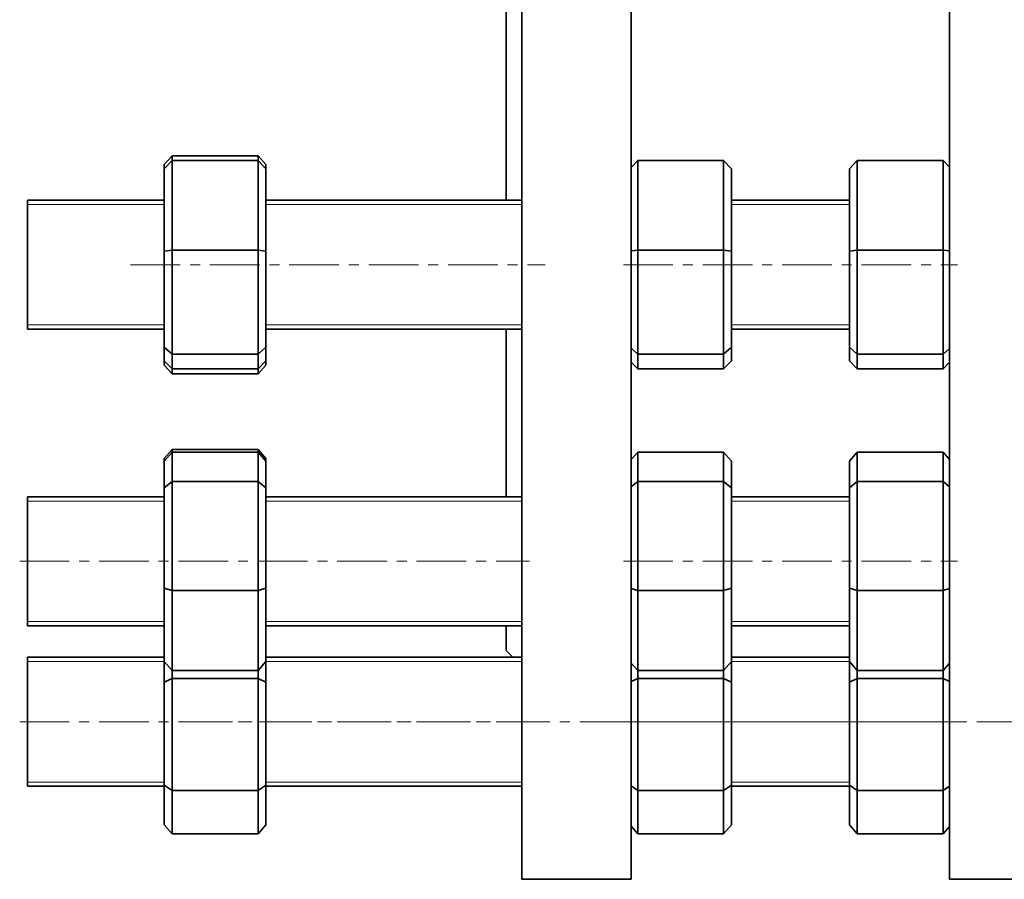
# Model space of a CAD drawing. Header units: millimetres. Extents: x -428 to 752, y 1 to 759.
# Tile 1 of 4: x -428 to -176, y 139 to 359. Entities that reach past the tile are written whole.
import ezdxf

# ---------------------------------------------------------------- set-up
doc = ezdxf.new("R2010")
doc.units = ezdxf.units.MM
doc.linetypes.add('CENTERX2', pattern=[20.32, 12.7, -2.54, 2.54, -2.54])
doc.layers.add('NOTE', color=7, linetype='Continuous')

msp = doc.modelspace()

# ---------------------------------------------------------------- linework, layer by layer
at = {"color": 7, "linetype": 'Continuous', "lineweight": 35}
for p, q in [((-299.4, 139.16), (-299.4, 449.16)), ((-271.4, 139.16), (-271.4, 449.16)), ((-189.9, 139.16), (-189.9, 449.16)), ((-303.4, 312.88), (-303.4, 379.01)), ((-388.9, 324.26), (-390.9, 322.03)), ((-390.9, 320.92), (-388.9, 323.05)), ((-388.9, 324.26), (-388.9, 323.05)), ((-366.9, 324.26), (-388.9, 324.26)), ((-388.9, 323.05), (-388.9, 300.15)), ((-366.9, 323.05), (-388.9, 323.05)), ((-366.9, 323.05), (-366.9, 324.26)), ((-364.9, 322.03), (-366.9, 324.26)), ((-366.9, 300.15), (-366.9, 323.05)), ((-364.9, 320.92), (-366.9, 323.05)), ((-271.4, 321.27), (-269.73, 323.05)), ((-269.73, 323.05), (-269.73, 300.15)), ((-247.73, 323.05), (-269.73, 323.05)), ((-247.73, 300.15), (-247.73, 323.05)), ((-245.73, 320.92), (-247.73, 323.05)), ((-215.53, 320.92), (-213.53, 323.05)), ((-213.53, 323.05), (-213.53, 300.15)), ((-191.53, 323.05), (-213.53, 323.05)), ((-191.53, 300.15), (-191.53, 323.05)), ((-189.9, 321.32), (-191.53, 323.05)), ((-390.9, 320.92), (-390.9, 322.03)), ((-390.9, 299.85), (-390.9, 320.92)), ((-364.9, 322.03), (-364.9, 320.92)), ((-364.9, 320.92), (-364.9, 299.85)), ((-245.73, 320.92), (-245.73, 299.85)), ((-215.53, 299.85), (-215.53, 320.92)), ((-390.9, 312.88), (-425.9, 312.88)), ((-425.9, 279.88), (-425.9, 312.88)), ((-299.4, 312.88), (-364.9, 312.88)), ((-215.53, 312.88), (-245.73, 312.88)), ((-390.9, 299.85), (-388.9, 300.15)), ((-388.9, 300.15), (-388.9, 273.48)), ((-366.9, 300.15), (-388.9, 300.15)), ((-366.9, 273.48), (-366.9, 300.15)), ((-366.9, 300.15), (-364.9, 299.85)), ((-271.4, 299.9), (-269.73, 300.15)), ((-269.73, 300.15), (-269.73, 273.48)), ((-247.73, 300.15), (-269.73, 300.15)), ((-247.73, 300.15), (-245.73, 299.85)), ((-247.73, 273.48), (-247.73, 300.15)), ((-215.53, 299.85), (-213.53, 300.15)), ((-213.53, 300.15), (-213.53, 273.48)), ((-191.53, 300.15), (-213.53, 300.15)), ((-191.53, 273.48), (-191.53, 300.15)), ((-191.53, 300.15), (-189.9, 299.9)), ((-390.9, 275.31), (-390.9, 299.85)), ((-364.9, 299.85), (-364.9, 275.31)), ((-245.73, 299.85), (-245.73, 275.31)), ((-215.53, 275.31), (-215.53, 299.85)), ((-425.9, 279.88), (-390.9, 279.88)), ((-364.9, 279.88), (-299.4, 279.88)), ((-303.4, 237.01), (-303.4, 279.88)), ((-245.73, 279.88), (-215.53, 279.88)), ((-390.9, 275.31), (-388.9, 273.48)), ((-390.9, 271.84), (-390.9, 275.31)), ((-366.9, 273.48), (-364.9, 275.31)), ((-364.9, 275.31), (-364.9, 271.84)), ((-271.4, 275.01), (-269.73, 273.48)), ((-247.73, 273.48), (-245.73, 275.31)), ((-245.73, 275.31), (-245.73, 271.84)), ((-215.53, 275.31), (-213.53, 273.48)), ((-215.53, 271.84), (-215.53, 275.31)), ((-191.53, 273.48), (-189.9, 274.97)), ((-366.9, 273.48), (-388.9, 273.48)), ((-388.9, 273.48), (-388.9, 269.71)), ((-366.9, 269.71), (-366.9, 273.48)), ((-247.73, 273.48), (-269.73, 273.48)), ((-269.73, 273.48), (-269.73, 269.71)), ((-247.73, 269.71), (-247.73, 273.48)), ((-191.53, 273.48), (-213.53, 273.48)), ((-213.53, 273.48), (-213.53, 269.71)), ((-191.53, 269.71), (-191.53, 273.48)), ((-388.9, 269.71), (-390.9, 271.84)), ((-390.9, 270.73), (-390.9, 271.84)), ((-390.9, 270.73), (-388.9, 268.5)), ((-366.9, 269.71), (-388.9, 269.71)), ((-388.9, 269.71), (-388.9, 268.5)), ((-366.9, 269.71), (-364.9, 271.84)), ((-366.9, 268.5), (-364.9, 270.73)), ((-366.9, 268.5), (-366.9, 269.71)), ((-364.9, 271.84), (-364.9, 270.73)), ((-269.73, 269.71), (-271.4, 271.49)), ((-247.73, 269.71), (-269.73, 269.71)), ((-247.73, 269.71), (-245.73, 271.84)), ((-213.53, 269.71), (-215.53, 271.84)), ((-191.53, 269.71), (-213.53, 269.71)), ((-191.53, 269.71), (-189.9, 271.45)), ((-366.9, 268.5), (-388.9, 268.5)), ((-388.9, 249.13), (-390.9, 246.84)), ((-388.9, 248.39), (-390.9, 246.16)), ((-388.9, 249.13), (-388.9, 248.39)), ((-366.9, 249.13), (-388.9, 249.13)), ((-388.9, 248.39), (-388.9, 240.92)), ((-366.9, 248.39), (-388.9, 248.39)), ((-366.9, 248.39), (-366.9, 249.13)), ((-364.9, 246.84), (-366.9, 249.13)), ((-366.9, 240.92), (-366.9, 248.39)), ((-364.9, 246.16), (-366.9, 248.39)), ((-269.73, 248.39), (-271.4, 246.53)), ((-269.73, 248.39), (-269.73, 240.92)), ((-247.73, 248.39), (-269.73, 248.39)), ((-247.73, 240.92), (-247.73, 248.39)), ((-245.73, 246.16), (-247.73, 248.39)), ((-213.53, 248.39), (-215.53, 246.16)), ((-213.53, 248.39), (-213.53, 240.92)), ((-191.53, 248.39), (-213.53, 248.39)), ((-191.53, 240.92), (-191.53, 248.39)), ((-189.9, 246.58), (-191.53, 248.39)), ((-390.9, 246.16), (-390.9, 246.84)), ((-390.9, 239.29), (-390.9, 246.16)), ((-364.9, 246.84), (-364.9, 246.16)), ((-364.9, 246.16), (-364.9, 239.29)), ((-245.73, 246.16), (-245.73, 239.29)), ((-215.53, 239.29), (-215.53, 246.16)), ((-390.9, 239.29), (-388.9, 240.92)), ((-388.9, 240.92), (-388.9, 213.04)), ((-366.9, 240.92), (-388.9, 240.92)), ((-366.9, 213.04), (-366.9, 240.92)), ((-364.9, 239.29), (-366.9, 240.92)), ((-271.4, 239.56), (-269.73, 240.92)), ((-269.73, 240.92), (-269.73, 213.04)), ((-247.73, 240.92), (-269.73, 240.92)), ((-247.73, 213.04), (-247.73, 240.92)), ((-245.73, 239.29), (-247.73, 240.92)), ((-215.53, 239.29), (-213.53, 240.92)), ((-213.53, 240.92), (-213.53, 213.04)), ((-191.53, 240.92), (-213.53, 240.92)), ((-191.53, 213.04), (-191.53, 240.92)), ((-189.9, 239.59), (-191.53, 240.92)), ((-390.9, 237.01), (-425.9, 237.01)), ((-425.9, 204.01), (-425.9, 237.01)), ((-390.9, 213.63), (-390.9, 239.29)), ((-364.9, 239.29), (-364.9, 213.63)), ((-299.4, 237.01), (-364.9, 237.01)), ((-245.73, 239.29), (-245.73, 213.63)), ((-215.53, 237.01), (-245.73, 237.01)), ((-215.53, 213.63), (-215.53, 239.29)), ((-390.9, 194.86), (-390.9, 213.63)), ((-390.9, 213.63), (-388.9, 213.04)), ((-388.9, 213.04), (-388.9, 192.62)), ((-366.9, 213.04), (-388.9, 213.04)), ((-366.9, 213.04), (-364.9, 213.63)), ((-366.9, 192.62), (-366.9, 213.04)), ((-364.9, 213.63), (-364.9, 194.86)), ((-271.4, 213.54), (-269.73, 213.04)), ((-269.73, 213.04), (-269.73, 192.62)), ((-247.73, 213.04), (-269.73, 213.04)), ((-247.73, 213.04), (-245.73, 213.63)), ((-247.73, 192.62), (-247.73, 213.04)), ((-245.73, 213.63), (-245.73, 194.86)), ((-215.53, 194.86), (-215.53, 213.63)), ((-215.53, 213.63), (-213.53, 213.04)), ((-213.53, 213.04), (-213.53, 192.62)), ((-191.53, 213.04), (-213.53, 213.04)), ((-191.53, 213.04), (-189.9, 213.52)), ((-191.53, 192.62), (-191.53, 213.04)), ((-425.9, 204.01), (-390.9, 204.01)), ((-364.9, 204.01), (-299.4, 204.01)), ((-303.4, 197.66), (-303.4, 204.01)), ((-245.73, 204.01), (-215.53, 204.01)), ((-303.4, 197.66), (-301.68, 195.95)), ((-390.9, 195.95), (-425.9, 195.95)), ((-425.9, 162.95), (-425.9, 195.95)), ((-390.9, 194.86), (-388.9, 192.62)), ((-390.9, 189.61), (-390.9, 194.86)), ((-366.9, 192.62), (-364.9, 194.86)), ((-299.4, 195.95), (-364.9, 195.95)), ((-364.9, 194.86), (-364.9, 189.61)), ((-271.4, 194.48), (-269.73, 192.62)), ((-247.73, 192.62), (-245.73, 194.86)), ((-215.53, 195.95), (-245.73, 195.95)), ((-245.73, 194.86), (-245.73, 189.61)), ((-215.53, 194.86), (-213.53, 192.62)), ((-215.53, 189.61), (-215.53, 194.86)), ((-191.53, 192.62), (-189.9, 194.44)), ((-366.9, 192.62), (-388.9, 192.62)), ((-388.9, 192.62), (-388.9, 190.49)), ((-366.9, 190.49), (-366.9, 192.62)), ((-247.73, 192.62), (-269.73, 192.62)), ((-269.73, 192.62), (-269.73, 190.49)), ((-247.73, 190.49), (-247.73, 192.62)), ((-191.53, 192.62), (-213.53, 192.62)), ((-213.53, 192.62), (-213.53, 190.49)), ((-191.53, 190.49), (-191.53, 192.62)), ((-390.9, 189.61), (-388.9, 190.49)), ((-390.9, 163.28), (-390.9, 189.61)), ((-388.9, 190.49), (-388.9, 161.87)), ((-366.9, 190.49), (-388.9, 190.49)), ((-366.9, 161.87), (-366.9, 190.49)), ((-364.9, 189.61), (-366.9, 190.49)), ((-364.9, 189.61), (-364.9, 163.28)), ((-271.4, 189.76), (-269.73, 190.49)), ((-269.73, 190.49), (-269.73, 161.87)), ((-247.73, 190.49), (-269.73, 190.49)), ((-245.73, 189.61), (-247.73, 190.49)), ((-247.73, 161.87), (-247.73, 190.49)), ((-245.73, 189.61), (-245.73, 163.28)), ((-215.53, 189.61), (-213.53, 190.49)), ((-215.53, 163.28), (-215.53, 189.61)), ((-213.53, 190.49), (-213.53, 161.87)), ((-191.53, 190.49), (-213.53, 190.49)), ((-191.53, 161.87), (-191.53, 190.49)), ((-189.9, 189.78), (-191.53, 190.49)), ((-425.9, 162.95), (-390.9, 162.95)), ((-390.9, 163.28), (-388.9, 161.87)), ((-390.9, 153.12), (-390.9, 163.28)), ((-366.9, 161.87), (-388.9, 161.87)), ((-388.9, 161.87), (-388.9, 150.83)), ((-366.9, 161.87), (-364.9, 163.28)), ((-366.9, 150.83), (-366.9, 161.87)), ((-364.9, 163.28), (-364.9, 153.12)), ((-364.9, 162.95), (-299.4, 162.95)), ((-271.4, 163.05), (-269.73, 161.87)), ((-247.73, 161.87), (-269.73, 161.87)), ((-269.73, 161.87), (-269.73, 150.83)), ((-247.73, 161.87), (-245.73, 163.28)), ((-247.73, 150.83), (-247.73, 161.87)), ((-245.73, 163.28), (-245.73, 153.12)), ((-245.73, 162.95), (-215.53, 162.95)), ((-215.53, 163.28), (-213.53, 161.87)), ((-215.53, 153.12), (-215.53, 163.28)), ((-191.53, 161.87), (-213.53, 161.87)), ((-213.53, 161.87), (-213.53, 150.83)), ((-191.53, 161.87), (-189.9, 163.02)), ((-191.53, 150.83), (-191.53, 161.87)), ((-390.9, 153.12), (-388.9, 150.83)), ((-366.9, 150.83), (-364.9, 153.12)), ((-271.4, 152.73), (-269.73, 150.83)), ((-247.73, 150.83), (-245.73, 153.12)), ((-215.53, 153.12), (-213.53, 150.83)), ((-191.53, 150.83), (-189.9, 152.69)), ((-366.9, 150.83), (-388.9, 150.83)), ((-247.73, 150.83), (-269.73, 150.83)), ((-191.53, 150.83), (-213.53, 150.83)), ((-299.4, 139.16), (-271.4, 139.16)), ((-189.9, 139.16), (-161.9, 139.16))]:
    msp.add_line(p, q, dxfattribs=at)
at = {"color": 7, "linetype": 'Continuous', "lineweight": 18}
for p, q in [((-390.9, 311.78), (-425.9, 311.78)), ((-299.4, 311.78), (-364.9, 311.78)), ((-215.53, 311.78), (-245.73, 311.78)), ((-425.9, 280.98), (-390.9, 280.98)), ((-364.9, 280.98), (-299.4, 280.98)), ((-245.73, 280.98), (-215.53, 280.98)), ((-390.9, 235.91), (-425.9, 235.91)), ((-299.4, 235.91), (-364.9, 235.91)), ((-215.53, 235.91), (-245.73, 235.91)), ((-425.9, 205.11), (-390.9, 205.11)), ((-364.9, 205.11), (-299.4, 205.11)), ((-245.73, 205.11), (-215.53, 205.11)), ((-390.9, 194.85), (-425.9, 194.85)), ((-299.4, 194.85), (-364.9, 194.85)), ((-215.53, 194.85), (-245.73, 194.85)), ((-425.9, 164.05), (-390.9, 164.05)), ((-364.9, 164.05), (-299.4, 164.05)), ((-245.73, 164.05), (-215.53, 164.05))]:
    msp.add_line(p, q, dxfattribs=at)
at = {"layer": 'NOTE', "linetype": 'CENTERX2', "lineweight": 18}
for p, q in [((-399.53, 296.38), (-293.4, 296.38)), ((-273.4, 296.38), (-187.9, 296.38)), ((-427.9, 220.51), (-297.4, 220.51)), ((-273.4, 220.51), (-187.9, 220.51)), ((-427.9, 179.45), (-297.4, 179.45)), ((-386.16, 179.45), (0.79, 179.45)), ((-273.4, 179.45), (-187.9, 179.45))]:
    msp.add_line(p, q, dxfattribs=at)

doc.saveas('drawing.dxf')
